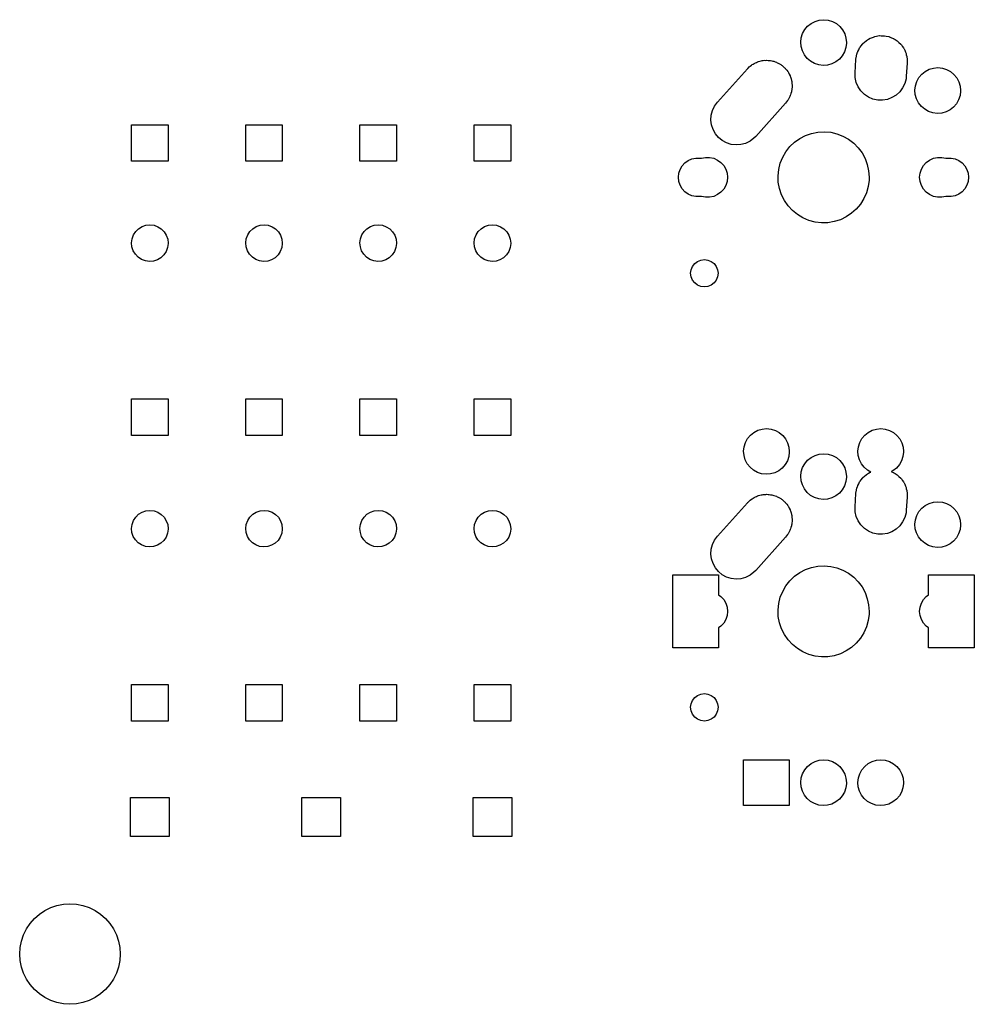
# Model space of a CAD drawing. Extents: x 124.3 to 210.2, y -114.7 to -26.3.
# Tile 1 of 7: x 124.3 to 166.1, y -114.7 to -71.6. Entities that reach past the tile are written whole.
import ezdxf

# ---------------------------------------------------------------- set-up
doc = ezdxf.new("R2010")
doc.units = 0
doc.layers.add('BLACK', color=7, linetype='CONTINUOUS')

msp = doc.modelspace()

# ---------------------------------------------------------------- linework, layer by layer
at = {"layer": 'BLACK', "linetype": 'CONTINUOUS'}
for p, q in [((158.675, -72.035), (158.8, -71.8855)), ((158.8, -71.8855), (158.952, -71.7632)), ((158.952, -71.7632), (159.125, -71.6728)), ((159.125, -71.6728), (159.313, -71.6177)), ((159.313, -71.6177), (159.507, -71.6)), ((159.507, -71.6), (159.701, -71.6204)), ((159.701, -71.6204), (159.888, -71.6781)), ((159.888, -71.6781), (160.059, -71.771)), ((160.059, -71.771), (160.21, -71.8954)), ((160.21, -71.8954), (160.333, -72.0466)), ((158.5, -72.586), (158.522, -72.3921)), ((158.522, -72.3921), (158.581, -72.2061)), ((158.581, -72.2061), (158.675, -72.035)), ((160.333, -72.0466), (160.425, -72.2189)), ((160.425, -72.2189), (160.481, -72.4058)), ((160.481, -72.4058), (160.5, -72.6)), ((161.546, -72.4088), (161.552, -72.4066)), ((161.552, -72.4066), (161.556, -72.4046)), ((161.556, -72.4046), (161.681, -72.3584)), ((161.681, -72.3584), (161.746, -72.3338)), ((161.746, -72.3338), (161.748, -72.3335)), ((161.748, -72.3335), (161.749, -72.3333)), ((161.749, -72.3333), (161.952, -72.2985)), ((161.952, -72.2985), (161.954, -72.2985)), ((161.954, -72.2985), (161.957, -72.298)), ((161.957, -72.298), (162.02, -72.2994)), ((162.02, -72.2994), (162.158, -72.3012)), ((162.158, -72.3012), (162.164, -72.3025)), ((162.164, -72.3025), (162.171, -72.3027)), ((162.171, -72.3027), (162.24, -72.3176)), ((162.24, -72.3176), (162.36, -72.3413)), ((162.36, -72.3413), (162.37, -72.3456)), ((162.37, -72.3456), (162.38, -72.3476)), ((162.38, -72.3476), (162.446, -72.3758)), ((162.446, -72.3758), (162.551, -72.4176)), ((158.516, -72.7805), (158.5, -72.586)), ((158.57, -72.9681), (158.516, -72.7805)), ((160.475, -72.8215), (160.414, -73.0067)), ((160.5, -72.6279), (160.475, -72.8215)), ((160.5, -72.6), (160.5, -72.6279)), ((161.039, -72.9164), (161.078, -72.8355)), ((161.078, -72.8355), (161.09, -72.8202)), ((161.09, -72.8202), (161.096, -72.8073)), ((161.096, -72.8073), (161.151, -72.7385)), ((161.151, -72.7385), (161.206, -72.6643)), ((161.206, -72.6643), (161.217, -72.6543)), ((161.217, -72.6543), (161.224, -72.6456)), ((161.224, -72.6456), (161.295, -72.5836)), ((161.295, -72.5836), (161.364, -72.5203)), ((161.364, -72.5203), (161.373, -72.5148)), ((161.373, -72.5148), (161.379, -72.5099)), ((161.379, -72.5099), (161.468, -72.4566)), ((161.468, -72.4566), (161.546, -72.4088)), ((162.551, -72.4176), (162.564, -72.4262)), ((162.564, -72.4262), (162.576, -72.4313)), ((162.576, -72.4313), (162.635, -72.4707)), ((162.635, -72.4707), (162.725, -72.5275)), ((162.725, -72.5275), (162.74, -72.5415)), ((162.74, -72.5415), (162.754, -72.5506)), ((162.754, -72.5506), (162.802, -72.5989)), ((162.802, -72.5989), (162.876, -72.6672)), ((162.876, -72.6672), (162.891, -72.6875)), ((162.891, -72.6875), (162.905, -72.7014)), ((162.905, -72.7014), (162.942, -72.7559)), ((162.942, -72.7559), (162.999, -72.8322)), ((162.999, -72.8322), (163.012, -72.8589)), ((158.659, -73.1417), (158.57, -72.9681)), ((158.781, -73.2947), (158.659, -73.1417)), ((160.317, -73.1764), (160.19, -73.3242)), ((160.414, -73.0067), (160.317, -73.1764)), ((160.917, -73.3435), (160.93, -73.2343)), ((160.93, -73.2343), (160.937, -73.208)), ((160.937, -73.208), (160.94, -73.1861)), ((160.94, -73.1861), (160.963, -73.1113)), ((160.963, -73.1113), (160.985, -73.0278)), ((160.985, -73.0278), (160.995, -73.007)), ((160.995, -73.007), (161.001, -72.9895)), ((161.001, -72.9895), (161.039, -72.9164)), ((163.012, -72.8589), (163.025, -72.878)), ((163.025, -72.878), (163.051, -72.9362)), ((163.051, -72.9362), (163.09, -73.0168)), ((163.09, -73.0168), (163.1, -73.0499)), ((163.1, -73.0499), (163.11, -73.0742)), ((163.11, -73.0742), (163.123, -73.1335)), ((163.123, -73.1335), (163.146, -73.215)), ((163.146, -73.215), (163.15, -73.2537)), ((163.15, -73.2537), (163.156, -73.2829)), ((156.195, -73.7155), (156.24, -73.6706)), ((156.24, -73.6706), (156.289, -73.6338)), ((156.289, -73.6338), (156.339, -73.5899)), ((156.339, -73.5899), (156.377, -73.5671)), ((156.377, -73.5671), (156.411, -73.5418)), ((156.411, -73.5418), (156.462, -73.5165)), ((156.462, -73.5165), (156.516, -73.4846)), ((156.516, -73.4846), (156.561, -73.4678)), ((156.561, -73.4678), (156.602, -73.4476)), ((156.602, -73.4476), (156.654, -73.4334)), ((156.654, -73.4334), (156.709, -73.4133)), ((156.709, -73.4133), (156.761, -73.4044)), ((156.761, -73.4044), (156.809, -73.3914)), ((156.809, -73.3914), (156.859, -73.3876)), ((156.859, -73.3876), (156.912, -73.3785)), ((156.912, -73.3785), (156.969, -73.3792)), ((156.969, -73.3792), (157.022, -73.3752)), ((157.022, -73.3752), (157.068, -73.3805)), ((157.068, -73.3805), (157.118, -73.3812)), ((157.118, -73.3812), (157.178, -73.3931)), ((157.178, -73.3931), (157.234, -73.3996)), ((157.234, -73.3996), (157.275, -73.4124)), ((157.275, -73.4124), (157.32, -73.4213)), ((157.32, -73.4213), (157.381, -73.4457)), ((157.381, -73.4457), (157.438, -73.4637)), ((157.438, -73.4637), (157.472, -73.4822)), ((157.472, -73.4822), (157.511, -73.4976)), ((157.511, -73.4976), (157.57, -73.535)), ((157.57, -73.535), (157.626, -73.5651)), ((157.626, -73.5651), (157.653, -73.5875)), ((157.653, -73.5875), (157.685, -73.6075)), ((157.685, -73.6075), (157.74, -73.6582)), ((157.74, -73.6582), (157.791, -73.7003)), ((157.791, -73.7003), (157.812, -73.7246)), ((158.929, -73.4211), (158.781, -73.2947)), ((159.1, -73.5164), (158.929, -73.4211)), ((159.285, -73.5767), (159.1, -73.5164)), ((159.479, -73.5998), (159.285, -73.5767)), ((159.674, -73.5848), (159.479, -73.5998)), ((159.862, -73.5323), (159.674, -73.5848)), ((160.036, -73.4443), (159.862, -73.5323)), ((160.19, -73.3242), (160.036, -73.4443)), ((160.878, -73.9235), (160.917, -73.3435)), ((163.162, -73.4965), (163.122, -74.0765)), ((163.156, -73.2829), (163.158, -73.3408)), ((163.158, -73.3408), (163.165, -73.42)), ((163.163, -73.4789), (163.162, -73.4905)), ((163.162, -73.4905), (163.162, -73.4965)), ((163.165, -73.42), (163.163, -73.4789)), ((164.313, -73.7177), (164.507, -73.7)), ((164.507, -73.7), (164.701, -73.7204)), ((154.853, -75.2087), (156.163, -73.7487)), ((156.163, -73.7487), (156.178, -73.7332)), ((156.178, -73.7332), (156.184, -73.7256)), ((156.184, -73.7256), (156.195, -73.7155)), ((157.812, -73.7246), (157.836, -73.7472)), ((157.836, -73.7472), (157.884, -73.8109)), ((157.884, -73.8109), (157.928, -73.8644)), ((157.928, -73.8644), (157.942, -73.8887)), ((157.942, -73.8887), (157.959, -73.9122)), ((157.959, -73.9122), (157.997, -73.9879)), ((157.997, -73.9879), (158.032, -74.0514)), ((158.032, -74.0514), (158.039, -74.0742)), ((158.039, -74.0742), (158.05, -74.0968)), ((158.05, -74.0968), (158.075, -74.1832)), ((160.883, -74.1371), (160.878, -73.9235)), ((163.122, -74.0765), (163.11, -74.1857)), ((163.675, -74.135), (163.8, -73.9855)), ((163.8, -73.9855), (163.952, -73.8632)), ((163.952, -73.8632), (164.125, -73.7728)), ((164.125, -73.7728), (164.313, -73.7177)), ((164.701, -73.7204), (164.888, -73.7781)), ((164.888, -73.7781), (165.059, -73.871)), ((165.059, -73.871), (165.21, -73.9954)), ((165.21, -73.9954), (165.333, -74.1466)), ((158.075, -74.1832), (158.098, -74.2546)), ((158.098, -74.2546), (158.1, -74.2746)), ((158.1, -74.2746), (158.106, -74.295)), ((158.106, -74.295), (158.115, -74.3903)), ((158.123, -74.5589), (158.114, -74.6219)), ((158.115, -74.3903), (158.124, -74.4666)), ((158.124, -74.4666), (158.123, -74.4829)), ((158.123, -74.4829), (158.125, -74.5)), ((158.125, -74.5), (158.123, -74.5589)), ((160.929, -74.3458), (160.883, -74.1371)), ((161.014, -74.542), (160.929, -74.3458)), ((161.134, -74.7186), (161.014, -74.542)), ((163.054, -74.3921), (162.961, -74.5845)), ((163.11, -74.1857), (163.054, -74.3921)), ((163.5, -74.686), (163.522, -74.4921)), ((163.522, -74.4921), (163.581, -74.3061)), ((163.581, -74.3061), (163.675, -74.135)), ((165.333, -74.1466), (165.425, -74.3189)), ((165.425, -74.3189), (165.481, -74.5058)), ((165.481, -74.5058), (165.5, -74.7)), ((158.028, -74.9576), (157.992, -75.0209)), ((158.04, -74.9201), (158.028, -74.9576)), ((158.056, -74.8866), (158.04, -74.9201)), ((158.072, -74.8271), (158.056, -74.8866)), ((158.094, -74.7626), (158.072, -74.8271)), ((158.1, -74.7194), (158.094, -74.7626)), ((158.111, -74.6799), (158.1, -74.7194)), ((158.114, -74.6219), (158.111, -74.6799)), ((161.286, -74.8693), (161.134, -74.7186)), ((161.463, -74.9887), (161.286, -74.8693)), ((161.66, -75.0723), (161.463, -74.9887)), ((162.675, -74.8996), (162.493, -75.0111)), ((162.833, -74.7557), (162.675, -74.8996)), ((162.961, -74.5845), (162.833, -74.7557)), ((163.516, -74.8805), (163.5, -74.686)), ((163.57, -75.0681), (163.516, -74.8805)), ((165.475, -74.9215), (165.414, -75.1067)), ((165.5, -74.7279), (165.475, -74.9215)), ((165.5, -74.7), (165.5, -74.7279)), ((154.634, -75.5734), (154.726, -75.3806)), ((154.726, -75.3806), (154.853, -75.2087)), ((157.837, -75.2513), (156.527, -76.7113)), ((157.878, -75.1966), (157.837, -75.2513)), ((157.927, -75.1372), (157.878, -75.1966)), ((157.944, -75.1063), (157.927, -75.1372)), ((157.964, -75.0794), (157.944, -75.1063)), ((157.992, -75.0209), (157.964, -75.0794)), ((161.869, -75.1173), (161.66, -75.0723)), ((162.082, -75.122), (161.869, -75.1173)), ((162.293, -75.0862), (162.082, -75.122)), ((162.493, -75.0111), (162.293, -75.0862)), ((163.659, -75.2417), (163.57, -75.0681)), ((163.781, -75.3947), (163.659, -75.2417)), ((163.929, -75.5211), (163.781, -75.3947)), ((165.19, -75.4242), (165.036, -75.5443)), ((165.317, -75.2764), (165.19, -75.4242)), ((165.414, -75.1067), (165.317, -75.2764)), ((154.565, -75.9934), (154.579, -75.7801)), ((154.579, -75.7801), (154.634, -75.5734)), ((164.1, -75.6164), (163.929, -75.5211)), ((164.285, -75.6767), (164.1, -75.6164)), ((164.479, -75.6998), (164.285, -75.6767)), ((164.674, -75.6848), (164.479, -75.6998)), ((164.862, -75.6323), (164.674, -75.6848)), ((165.036, -75.5443), (164.862, -75.6323)), ((129.2, -77.8), (129.2, -76.2)), ((129.2, -76.2), (130.8, -76.2)), ((130.8, -76.2), (130.8, -77.8)), ((134.2, -77.8), (134.2, -76.2)), ((134.2, -76.2), (135.8, -76.2)), ((135.8, -76.2), (135.8, -77.8)), ((139.2, -77.8), (139.2, -76.2)), ((139.2, -76.2), (140.8, -76.2)), ((140.8, -76.2), (140.8, -77.8)), ((144.2, -77.8), (144.2, -76.2)), ((144.2, -76.2), (145.8, -76.2)), ((145.8, -76.2), (145.8, -77.8)), ((154.592, -76.2054), (154.565, -75.9934)), ((154.658, -76.4086), (154.592, -76.2054)), ((154.762, -76.5956), (154.658, -76.4086)), ((154.899, -76.7596), (154.762, -76.5956)), ((156.527, -76.7113), (156.45, -76.7894)), ((158.458, -76.7999), (158.708, -76.6701)), ((158.708, -76.6701), (158.974, -76.5768)), ((158.974, -76.5768), (159.25, -76.5218)), ((159.25, -76.5218), (159.531, -76.5063)), ((159.531, -76.5063), (159.812, -76.5306)), ((159.812, -76.5306), (160.086, -76.5942)), ((160.086, -76.5942), (160.349, -76.6959)), ((160.349, -76.6959), (160.595, -76.8335)), ((155.064, -76.8949), (154.899, -76.7596)), ((155.252, -76.9963), (155.064, -76.8949)), ((155.456, -77.0604), (155.252, -76.9963)), ((155.668, -77.0848), (155.456, -77.0604)), ((155.881, -77.0686), (155.668, -77.0848)), ((156.088, -77.0124), (155.881, -77.0686)), ((156.279, -76.9182), (156.088, -77.0124)), ((156.45, -76.7894), (156.279, -76.9182)), ((158.025, -77.1581), (158.229, -76.9637)), ((158.229, -76.9637), (158.458, -76.7999)), ((160.595, -76.8335), (160.819, -77.0044)), ((160.819, -77.0044), (161.016, -77.2051)), ((157.709, -77.6228), (157.851, -77.3793)), ((157.851, -77.3793), (158.025, -77.1581)), ((161.016, -77.2051), (161.184, -77.4316)), ((161.184, -77.4316), (161.317, -77.6795)), ((130.8, -77.8), (129.2, -77.8)), ((135.8, -77.8), (134.2, -77.8)), ((140.8, -77.8), (139.2, -77.8)), ((145.8, -77.8), (144.2, -77.8)), ((153.223, -78.1543), (153.312, -78.0004)), ((153.312, -78.0004), (153.431, -77.8683)), ((153.431, -77.8683), (153.575, -77.7639)), ((153.575, -77.7639), (153.737, -77.6916)), ((153.737, -77.6916), (153.911, -77.6547)), ((153.911, -77.6547), (154.089, -77.6547)), ((154.089, -77.6547), (154.15, -77.6677)), ((154.15, -77.6677), (154.329, -77.6298)), ((154.329, -77.6298), (154.511, -77.6298)), ((154.511, -77.6298), (154.69, -77.6678)), ((154.69, -77.6678), (154.857, -77.7422)), ((154.857, -77.7422), (155.005, -77.8497)), ((155.005, -77.8497), (155.128, -77.9857)), ((155.128, -77.9857), (155.219, -78.1441)), ((157.536, -78.1572), (157.604, -77.8839)), ((157.604, -77.8839), (157.709, -77.6228)), ((161.317, -77.6795), (161.415, -77.9437)), ((161.415, -77.9437), (161.474, -78.2191)), ((163.781, -78.1441), (163.872, -77.9857)), ((163.872, -77.9857), (163.995, -77.8497)), ((163.995, -77.8497), (164.142, -77.7422)), ((164.142, -77.7422), (164.31, -77.6678)), ((164.31, -77.6678), (164.489, -77.6298)), ((164.489, -77.6298), (164.671, -77.6298)), ((164.671, -77.6298), (164.85, -77.6677)), ((164.85, -77.6677), (164.911, -77.6547)), ((164.911, -77.6547), (165.089, -77.6547)), ((165.089, -77.6547), (165.263, -77.6916)), ((165.263, -77.6916), (165.425, -77.7639)), ((165.425, -77.7639), (165.569, -77.8683)), ((165.569, -77.8683), (165.688, -78.0004)), ((165.688, -78.0004), (165.777, -78.1543)), ((153.15, -78.5), (153.169, -78.3233)), ((153.169, -78.3233), (153.223, -78.1543)), ((155.219, -78.1441), (155.276, -78.3181)), ((155.276, -78.3181), (155.295, -78.5)), ((157.507, -78.4374), (157.536, -78.1572)), ((157.518, -78.7188), (157.507, -78.4374)), ((161.474, -78.2191), (161.494, -78.5)), ((163.705, -78.5), (163.724, -78.3181)), ((163.724, -78.3181), (163.781, -78.1441)), ((165.777, -78.1543), (165.831, -78.3233)), ((165.831, -78.3233), (165.85, -78.5)), ((153.169, -78.6767), (153.15, -78.5)), ((153.223, -78.8457), (153.169, -78.6767)), ((153.312, -78.9996), (153.223, -78.8457)), ((155.219, -78.8559), (155.128, -79.0143)), ((155.276, -78.6819), (155.219, -78.8559)), ((155.295, -78.5), (155.276, -78.6819)), ((157.569, -78.9959), (157.518, -78.7188)), ((161.49, -78.6252), (161.452, -78.9043)), ((161.494, -78.5), (161.49, -78.6252)), ((163.724, -78.6819), (163.705, -78.5)), ((163.781, -78.8559), (163.724, -78.6819)), ((163.872, -79.0143), (163.781, -78.8559)), ((165.777, -78.8457), (165.688, -78.9996)), ((165.831, -78.6767), (165.777, -78.8457)), ((165.85, -78.5), (165.831, -78.6767)), ((153.431, -79.1317), (153.312, -78.9996)), ((153.575, -79.2361), (153.431, -79.1317)), ((153.737, -79.3084), (153.575, -79.2361)), ((154.857, -79.2578), (154.69, -79.3322)), ((155.005, -79.1503), (154.857, -79.2578)), ((155.128, -79.0143), (155.005, -79.1503)), ((157.658, -79.263), (157.569, -78.9959)), ((157.784, -79.515), (157.658, -79.263)), ((161.376, -79.1754), (161.262, -79.433)), ((161.452, -78.9043), (161.376, -79.1754)), ((163.995, -79.1503), (163.872, -79.0143)), ((164.142, -79.2578), (163.995, -79.1503)), ((164.31, -79.3322), (164.142, -79.2578)), ((165.425, -79.2361), (165.263, -79.3084)), ((165.569, -79.1317), (165.425, -79.2361)), ((165.688, -78.9996), (165.569, -79.1317)), ((153.911, -79.3453), (153.737, -79.3084)), ((154.089, -79.3453), (153.911, -79.3453)), ((154.15, -79.3323), (154.089, -79.3453)), ((154.329, -79.3702), (154.15, -79.3323)), ((154.511, -79.3702), (154.329, -79.3702)), ((154.69, -79.3322), (154.511, -79.3702)), ((157.944, -79.7467), (157.784, -79.515)), ((161.113, -79.672), (160.932, -79.8876)), ((161.262, -79.433), (161.113, -79.672)), ((164.489, -79.3702), (164.31, -79.3322)), ((164.671, -79.3702), (164.489, -79.3702)), ((164.85, -79.3323), (164.671, -79.3702)), ((164.911, -79.3453), (164.85, -79.3323)), ((165.089, -79.3453), (164.911, -79.3453)), ((165.263, -79.3084), (165.089, -79.3453)), ((158.135, -79.9535), (157.944, -79.7467)), ((158.353, -80.1313), (158.135, -79.9535)), ((158.595, -80.2766), (158.353, -80.1313)), ((160.722, -80.0755), (160.488, -80.232)), ((160.932, -79.8876), (160.722, -80.0755)), ((129.828, -80.5987), (130.006, -80.58)), ((130.006, -80.58), (130.183, -80.6011)), ((134.828, -80.5987), (135.006, -80.58)), ((135.006, -80.58), (135.183, -80.6011)), ((139.828, -80.5987), (140.006, -80.58)), ((140.006, -80.58), (140.183, -80.6011)), ((144.828, -80.5987), (145.006, -80.58)), ((145.006, -80.58), (145.183, -80.6011)), ((158.854, -80.3864), (158.595, -80.2766)), ((159.126, -80.4586), (158.854, -80.3864)), ((159.406, -80.4917), (159.126, -80.4586)), ((159.688, -80.4851), (159.406, -80.4917)), ((159.965, -80.4388), (159.688, -80.4851)), ((160.234, -80.3539), (159.965, -80.4388)), ((160.488, -80.232), (160.234, -80.3539)), ((129.222, -81.1919), (129.283, -81.0243)), ((129.283, -81.0243), (129.38, -80.8744)), ((129.38, -80.8744), (129.507, -80.7496)), ((129.507, -80.7496), (129.659, -80.6561)), ((129.659, -80.6561), (129.828, -80.5987)), ((130.183, -80.6011), (130.351, -80.661)), ((130.351, -80.661), (130.501, -80.7565)), ((130.501, -80.7565), (130.627, -80.8831)), ((130.627, -80.8831), (130.721, -81.0343)), ((134.222, -81.1919), (134.283, -81.0243)), ((134.283, -81.0243), (134.38, -80.8744)), ((134.38, -80.8744), (134.507, -80.7496)), ((134.507, -80.7496), (134.659, -80.6561)), ((134.659, -80.6561), (134.828, -80.5987)), ((135.183, -80.6011), (135.351, -80.661)), ((135.351, -80.661), (135.501, -80.7565)), ((135.501, -80.7565), (135.627, -80.8831)), ((135.627, -80.8831), (135.721, -81.0343)), ((139.222, -81.1919), (139.283, -81.0243)), ((139.283, -81.0243), (139.38, -80.8744)), ((139.38, -80.8744), (139.507, -80.7496)), ((139.507, -80.7496), (139.659, -80.6561)), ((139.659, -80.6561), (139.828, -80.5987)), ((140.183, -80.6011), (140.351, -80.661)), ((140.351, -80.661), (140.501, -80.7565)), ((140.501, -80.7565), (140.627, -80.8831)), ((140.627, -80.8831), (140.721, -81.0343)), ((144.222, -81.1919), (144.283, -81.0243)), ((144.283, -81.0243), (144.38, -80.8744)), ((144.38, -80.8744), (144.507, -80.7496)), ((144.507, -80.7496), (144.659, -80.6561)), ((144.659, -80.6561), (144.828, -80.5987)), ((145.183, -80.6011), (145.351, -80.661)), ((145.351, -80.661), (145.501, -80.7565)), ((145.501, -80.7565), (145.627, -80.8831)), ((145.627, -80.8831), (145.721, -81.0343)), ((129.2, -81.3688), (129.222, -81.1919)), ((129.217, -81.5463), (129.2, -81.3688)), ((130.721, -81.0343), (130.78, -81.2028)), ((130.8, -81.4023), (130.775, -81.579)), ((130.78, -81.2028), (130.8, -81.38)), ((130.8, -81.38), (130.8, -81.4023)), ((134.2, -81.3688), (134.222, -81.1919)), ((134.217, -81.5463), (134.2, -81.3688)), ((135.721, -81.0343), (135.78, -81.2028)), ((135.8, -81.4023), (135.775, -81.579)), ((135.78, -81.2028), (135.8, -81.38)), ((135.8, -81.38), (135.8, -81.4023)), ((139.2, -81.3688), (139.222, -81.1919)), ((139.217, -81.5463), (139.2, -81.3688)), ((140.721, -81.0343), (140.78, -81.2028)), ((140.8, -81.4023), (140.775, -81.579)), ((140.78, -81.2028), (140.8, -81.38)), ((140.8, -81.38), (140.8, -81.4023)), ((144.2, -81.3688), (144.222, -81.1919)), ((144.217, -81.5463), (144.2, -81.3688)), ((145.721, -81.0343), (145.78, -81.2028)), ((145.8, -81.4023), (145.775, -81.579)), ((145.78, -81.2028), (145.8, -81.38)), ((145.8, -81.38), (145.8, -81.4023)), ((129.274, -81.7156), (129.217, -81.5463)), ((129.366, -81.8681), (129.274, -81.7156)), ((129.49, -81.9964), (129.366, -81.8681)), ((130.712, -81.7457), (130.613, -81.8942)), ((130.775, -81.579), (130.712, -81.7457)), ((134.274, -81.7156), (134.217, -81.5463)), ((134.366, -81.8681), (134.274, -81.7156)), ((134.49, -81.9964), (134.366, -81.8681)), ((135.712, -81.7457), (135.613, -81.8942)), ((135.775, -81.579), (135.712, -81.7457)), ((139.274, -81.7156), (139.217, -81.5463)), ((139.366, -81.8681), (139.274, -81.7156)), ((139.49, -81.9964), (139.366, -81.8681)), ((140.712, -81.7457), (140.613, -81.8942)), ((140.775, -81.579), (140.712, -81.7457)), ((144.274, -81.7156), (144.217, -81.5463)), ((144.366, -81.8681), (144.274, -81.7156)), ((144.49, -81.9964), (144.366, -81.8681)), ((145.712, -81.7457), (145.613, -81.8942)), ((145.775, -81.579), (145.712, -81.7457)), ((129.639, -82.0941), (129.49, -81.9964)), ((129.806, -82.1562), (129.639, -82.0941)), ((129.983, -82.1798), (129.806, -82.1562)), ((130.161, -82.1637), (129.983, -82.1798)), ((130.33, -82.1085), (130.161, -82.1637)), ((130.484, -82.0172), (130.33, -82.1085)), ((130.613, -81.8942), (130.484, -82.0172)), ((134.639, -82.0941), (134.49, -81.9964)), ((134.806, -82.1562), (134.639, -82.0941)), ((134.983, -82.1798), (134.806, -82.1562)), ((135.161, -82.1637), (134.983, -82.1798)), ((135.33, -82.1085), (135.161, -82.1637)), ((135.484, -82.0172), (135.33, -82.1085)), ((135.613, -81.8942), (135.484, -82.0172)), ((139.639, -82.0941), (139.49, -81.9964)), ((139.806, -82.1562), (139.639, -82.0941)), ((139.983, -82.1798), (139.806, -82.1562)), ((140.161, -82.1637), (139.983, -82.1798)), ((140.33, -82.1085), (140.161, -82.1637)), ((140.484, -82.0172), (140.33, -82.1085)), ((140.613, -81.8942), (140.484, -82.0172)), ((144.639, -82.0941), (144.49, -81.9964)), ((144.806, -82.1562), (144.639, -82.0941)), ((144.983, -82.1798), (144.806, -82.1562)), ((145.161, -82.1637), (144.983, -82.1798)), ((145.33, -82.1085), (145.161, -82.1637)), ((145.484, -82.0172), (145.33, -82.1085)), ((145.613, -81.8942), (145.484, -82.0172)), ((153.76, -82.4), (153.856, -82.2757)), ((153.856, -82.2757), (153.98, -82.1804)), ((153.98, -82.1804), (154.125, -82.1204)), ((154.125, -82.1204), (154.28, -82.1)), ((154.28, -82.1), (154.435, -82.1204)), ((154.435, -82.1204), (154.58, -82.1804)), ((154.58, -82.1804), (154.704, -82.2757)), ((154.704, -82.2757), (154.8, -82.4)), ((153.68, -82.7), (153.7, -82.5447)), ((153.7, -82.8553), (153.68, -82.7)), ((153.7, -82.5447), (153.76, -82.4)), ((154.8, -82.4), (154.86, -82.5447)), ((154.86, -82.5447), (154.88, -82.7)), ((154.88, -82.7), (154.86, -82.8553)), ((153.76, -83), (153.7, -82.8553)), ((153.856, -83.1243), (153.76, -83)), ((153.98, -83.2196), (153.856, -83.1243)), ((154.704, -83.1243), (154.58, -83.2196)), ((154.8, -83), (154.704, -83.1243)), ((154.86, -82.8553), (154.8, -83)), ((154.125, -83.2796), (153.98, -83.2196)), ((154.28, -83.3), (154.125, -83.2796)), ((154.435, -83.2796), (154.28, -83.3)), ((154.58, -83.2196), (154.435, -83.2796)), ((129.2, -89.8), (129.2, -88.2)), ((129.2, -88.2), (130.8, -88.2)), ((130.8, -88.2), (130.8, -89.8)), ((134.2, -89.8), (134.2, -88.2)), ((134.2, -88.2), (135.8, -88.2)), ((135.8, -88.2), (135.8, -89.8)), ((139.2, -89.8), (139.2, -88.2)), ((139.2, -88.2), (140.8, -88.2)), ((140.8, -88.2), (140.8, -89.8)), ((144.2, -89.8), (144.2, -88.2)), ((144.2, -88.2), (145.8, -88.2)), ((145.8, -88.2), (145.8, -89.8)), ((156.452, -89.6632), (156.625, -89.5728)), ((156.625, -89.5728), (156.813, -89.5177)), ((156.813, -89.5177), (157.007, -89.5)), ((157.007, -89.5), (157.201, -89.5204)), ((157.201, -89.5204), (157.388, -89.5781)), ((157.388, -89.5781), (157.559, -89.671)), ((161.452, -89.6632), (161.625, -89.5728)), ((161.625, -89.5728), (161.813, -89.5177)), ((161.813, -89.5177), (162.007, -89.5)), ((162.007, -89.5), (162.201, -89.5204)), ((162.201, -89.5204), (162.388, -89.5781)), ((162.388, -89.5781), (162.559, -89.671)), ((130.8, -89.8), (129.2, -89.8)), ((135.8, -89.8), (134.2, -89.8)), ((140.8, -89.8), (139.2, -89.8)), ((145.8, -89.8), (144.2, -89.8)), ((156.081, -90.1061), (156.175, -89.935)), ((156.175, -89.935), (156.3, -89.7855)), ((156.3, -89.7855), (156.452, -89.6632)), ((157.559, -89.671), (157.71, -89.7954)), ((157.71, -89.7954), (157.833, -89.9466)), ((157.833, -89.9466), (157.925, -90.1189)), ((161.081, -90.1061), (161.175, -89.935)), ((161.175, -89.935), (161.3, -89.7855)), ((161.3, -89.7855), (161.452, -89.6632)), ((162.559, -89.671), (162.71, -89.7954)), ((162.71, -89.7954), (162.833, -89.9466)), ((162.833, -89.9466), (162.925, -90.1189)), ((156, -90.486), (156.022, -90.2921)), ((156.016, -90.6805), (156, -90.486)), ((156.022, -90.2921), (156.081, -90.1061)), ((157.925, -90.1189), (157.981, -90.3058)), ((157.981, -90.3058), (158, -90.5)), ((158, -90.5), (158, -90.5279)), ((161, -90.486), (161.022, -90.2921)), ((161.016, -90.6805), (161, -90.486)), ((161.022, -90.2921), (161.081, -90.1061)), ((162.925, -90.1189), (162.981, -90.3058)), ((162.981, -90.3058), (163, -90.5)), ((163, -90.5), (163, -90.5279)), ((156.07, -90.8681), (156.016, -90.6805)), ((156.159, -91.0417), (156.07, -90.8681)), ((157.914, -90.9067), (157.817, -91.0764)), ((157.975, -90.7215), (157.914, -90.9067)), ((158, -90.5279), (157.975, -90.7215)), ((158.675, -91.035), (158.8, -90.8855)), ((158.8, -90.8855), (158.952, -90.7632)), ((158.952, -90.7632), (159.125, -90.6728)), ((159.125, -90.6728), (159.313, -90.6177)), ((159.313, -90.6177), (159.507, -90.6)), ((159.507, -90.6), (159.701, -90.6204)), ((159.701, -90.6204), (159.888, -90.6781)), ((159.888, -90.6781), (160.059, -90.771)), ((160.059, -90.771), (160.21, -90.8954)), ((160.21, -90.8954), (160.333, -91.0466)), ((161.07, -90.8681), (161.016, -90.6805)), ((161.159, -91.0417), (161.07, -90.8681)), ((162.914, -90.9067), (162.817, -91.0764)), ((162.975, -90.7215), (162.914, -90.9067)), ((163, -90.5279), (162.975, -90.7215)), ((156.281, -91.1947), (156.159, -91.0417)), ((156.429, -91.3211), (156.281, -91.1947)), ((156.6, -91.4164), (156.429, -91.3211)), ((157.536, -91.3443), (157.362, -91.4323)), ((157.69, -91.2242), (157.536, -91.3443)), ((157.817, -91.0764), (157.69, -91.2242)), ((158.522, -91.3921), (158.581, -91.2061)), ((158.581, -91.2061), (158.675, -91.035)), ((160.333, -91.0466), (160.425, -91.2189)), ((160.425, -91.2189), (160.481, -91.4058)), ((161.281, -91.1947), (161.159, -91.0417)), ((161.429, -91.3211), (161.281, -91.1947)), ((161.569, -91.3995), (161.429, -91.3211)), ((162.536, -91.3443), (162.461, -91.382)), ((162.69, -91.2242), (162.536, -91.3443)), ((162.817, -91.0764), (162.69, -91.2242)), ((156.785, -91.4767), (156.6, -91.4164)), ((156.979, -91.4998), (156.785, -91.4767)), ((157.174, -91.4848), (156.979, -91.4998)), ((157.362, -91.4323), (157.174, -91.4848)), ((158.5, -91.586), (158.522, -91.3921)), ((158.516, -91.7805), (158.5, -91.586)), ((158.57, -91.9681), (158.516, -91.7805)), ((160.5, -91.6279), (160.475, -91.8215)), ((160.481, -91.4058), (160.5, -91.6)), ((160.5, -91.6), (160.5, -91.6279)), ((161.096, -91.8073), (161.151, -91.7385)), ((161.151, -91.7385), (161.206, -91.6643)), ((161.206, -91.6643), (161.217, -91.6543)), ((161.217, -91.6543), (161.224, -91.6456)), ((161.224, -91.6456), (161.295, -91.5836)), ((161.295, -91.5836), (161.364, -91.5203)), ((161.364, -91.5203), (161.373, -91.5148)), ((161.373, -91.5148), (161.379, -91.5099)), ((161.379, -91.5099), (161.468, -91.4566)), ((161.468, -91.4566), (161.546, -91.4088)), ((161.546, -91.4088), (161.552, -91.4066)), ((161.552, -91.4066), (161.556, -91.4046)), ((161.556, -91.4046), (161.569, -91.3995)), ((162.461, -91.382), (162.551, -91.4176)), ((162.551, -91.4176), (162.564, -91.4262)), ((162.564, -91.4262), (162.576, -91.4313)), ((162.576, -91.4313), (162.635, -91.4707)), ((162.635, -91.4707), (162.725, -91.5275)), ((162.725, -91.5275), (162.74, -91.5415)), ((162.74, -91.5415), (162.754, -91.5506)), ((162.754, -91.5506), (162.802, -91.5989)), ((162.802, -91.5989), (162.876, -91.6672)), ((162.876, -91.6672), (162.891, -91.6875)), ((162.891, -91.6875), (162.905, -91.7014)), ((162.905, -91.7014), (162.942, -91.7559)), ((162.942, -91.7559), (162.999, -91.8322)), ((158.659, -92.1417), (158.57, -91.9681)), ((158.781, -92.2947), (158.659, -92.1417)), ((160.317, -92.1764), (160.19, -92.3242)), ((160.414, -92.0067), (160.317, -92.1764)), ((160.475, -91.8215), (160.414, -92.0067)), ((160.93, -92.2343), (160.937, -92.208)), ((160.937, -92.208), (160.94, -92.1861)), ((160.94, -92.1861), (160.963, -92.1113)), ((160.963, -92.1113), (160.985, -92.0278)), ((160.985, -92.0278), (160.995, -92.007)), ((160.995, -92.007), (161.001, -91.9895)), ((161.001, -91.9895), (161.039, -91.9164)), ((161.039, -91.9164), (161.078, -91.8355)), ((161.078, -91.8355), (161.09, -91.8202)), ((161.09, -91.8202), (161.096, -91.8073)), ((162.999, -91.8322), (163.012, -91.8589)), ((163.012, -91.8589), (163.025, -91.878)), ((163.025, -91.878), (163.051, -91.9362)), ((163.051, -91.9362), (163.09, -92.0168)), ((163.09, -92.0168), (163.1, -92.0499)), ((163.1, -92.0499), (163.11, -92.0742)), ((163.11, -92.0742), (163.123, -92.1335)), ((163.123, -92.1335), (163.146, -92.215)), ((163.146, -92.215), (163.15, -92.2537)), ((156.24, -92.6706), (156.289, -92.6338)), ((156.289, -92.6338), (156.339, -92.5899)), ((156.339, -92.5899), (156.377, -92.5671)), ((156.377, -92.5671), (156.411, -92.5418)), ((156.411, -92.5418), (156.462, -92.5165)), ((156.462, -92.5165), (156.516, -92.4846)), ((156.516, -92.4846), (156.561, -92.4678)), ((156.561, -92.4678), (156.602, -92.4476)), ((156.602, -92.4476), (156.654, -92.4334)), ((156.654, -92.4334), (156.709, -92.4133)), ((156.709, -92.4133), (156.761, -92.4044)), ((156.761, -92.4044), (156.809, -92.3914)), ((156.809, -92.3914), (156.859, -92.3876)), ((156.859, -92.3876), (156.912, -92.3785)), ((156.912, -92.3785), (156.969, -92.3792)), ((156.969, -92.3792), (157.022, -92.3752)), ((157.022, -92.3752), (157.068, -92.3805)), ((157.068, -92.3805), (157.118, -92.3812)), ((157.118, -92.3812), (157.178, -92.3931)), ((157.178, -92.3931), (157.234, -92.3996)), ((157.234, -92.3996), (157.275, -92.4124)), ((157.275, -92.4124), (157.32, -92.4213)), ((157.32, -92.4213), (157.381, -92.4457)), ((157.381, -92.4457), (157.438, -92.4637)), ((157.438, -92.4637), (157.472, -92.4822)), ((157.472, -92.4822), (157.511, -92.4976)), ((157.511, -92.4976), (157.57, -92.535)), ((157.57, -92.535), (157.626, -92.5651)), ((157.626, -92.5651), (157.653, -92.5875)), ((157.653, -92.5875), (157.685, -92.6075)), ((157.685, -92.6075), (157.74, -92.6582)), ((157.74, -92.6582), (157.791, -92.7003)), ((158.929, -92.4211), (158.781, -92.2947)), ((159.1, -92.5164), (158.929, -92.4211)), ((159.285, -92.5767), (159.1, -92.5164)), ((159.479, -92.5998), (159.285, -92.5767)), ((159.674, -92.5848), (159.479, -92.5998)), ((159.862, -92.5323), (159.674, -92.5848)), ((160.036, -92.4443), (159.862, -92.5323)), ((160.19, -92.3242), (160.036, -92.4443)), ((160.878, -92.9235), (160.917, -92.3435)), ((160.917, -92.3435), (160.93, -92.2343)), ((163.162, -92.4965), (163.122, -93.0765)), ((163.15, -92.2537), (163.156, -92.2829)), ((163.156, -92.2829), (163.158, -92.3408)), ((163.158, -92.3408), (163.165, -92.42)), ((163.163, -92.4789), (163.162, -92.4905)), ((163.162, -92.4905), (163.162, -92.4965)), ((163.165, -92.42), (163.163, -92.4789)), ((129.828, -93.0987), (130.006, -93.08)), ((130.006, -93.08), (130.183, -93.1011)), ((134.828, -93.0987), (135.006, -93.08)), ((135.006, -93.08), (135.183, -93.1011)), ((139.828, -93.0987), (140.006, -93.08)), ((140.006, -93.08), (140.183, -93.1011)), ((144.828, -93.0987), (145.006, -93.08)), ((145.006, -93.08), (145.183, -93.1011)), ((154.853, -94.2087), (156.163, -92.7487)), ((156.163, -92.7487), (156.178, -92.7332)), ((156.178, -92.7332), (156.184, -92.7256)), ((156.184, -92.7256), (156.195, -92.7155)), ((156.195, -92.7155), (156.24, -92.6706)), ((157.791, -92.7003), (157.812, -92.7246)), ((157.812, -92.7246), (157.836, -92.7472)), ((157.836, -92.7472), (157.884, -92.8109)), ((157.884, -92.8109), (157.928, -92.8644)), ((157.928, -92.8644), (157.942, -92.8887)), ((157.942, -92.8887), (157.959, -92.9122)), ((157.959, -92.9122), (157.997, -92.9879)), ((157.997, -92.9879), (158.032, -93.0514)), ((158.032, -93.0514), (158.039, -93.0742)), ((158.039, -93.0742), (158.05, -93.0968)), ((160.883, -93.1371), (160.878, -92.9235)), ((163.122, -93.0765), (163.11, -93.1857)), ((163.675, -93.135), (163.8, -92.9855)), ((163.8, -92.9855), (163.952, -92.8632)), ((163.952, -92.8632), (164.125, -92.7728)), ((164.125, -92.7728), (164.313, -92.7177)), ((164.313, -92.7177), (164.507, -92.7)), ((164.507, -92.7), (164.701, -92.7204)), ((164.701, -92.7204), (164.888, -92.7781)), ((164.888, -92.7781), (165.059, -92.871)), ((165.059, -92.871), (165.21, -92.9954)), ((165.21, -92.9954), (165.333, -93.1466)), ((129.222, -93.6919), (129.283, -93.5243)), ((129.283, -93.5243), (129.38, -93.3744)), ((129.38, -93.3744), (129.507, -93.2496)), ((129.507, -93.2496), (129.659, -93.1561)), ((129.659, -93.1561), (129.828, -93.0987)), ((130.183, -93.1011), (130.351, -93.161)), ((130.351, -93.161), (130.501, -93.2565)), ((130.501, -93.2565), (130.627, -93.3831)), ((130.627, -93.3831), (130.721, -93.5343)), ((134.222, -93.6919), (134.283, -93.5243)), ((134.283, -93.5243), (134.38, -93.3744)), ((134.38, -93.3744), (134.507, -93.2496)), ((134.507, -93.2496), (134.659, -93.1561)), ((134.659, -93.1561), (134.828, -93.0987)), ((135.183, -93.1011), (135.351, -93.161)), ((135.351, -93.161), (135.501, -93.2565)), ((135.501, -93.2565), (135.627, -93.3831)), ((135.627, -93.3831), (135.721, -93.5343)), ((139.222, -93.6919), (139.283, -93.5243)), ((139.283, -93.5243), (139.38, -93.3744)), ((139.38, -93.3744), (139.507, -93.2496)), ((139.507, -93.2496), (139.659, -93.1561)), ((139.659, -93.1561), (139.828, -93.0987)), ((140.183, -93.1011), (140.351, -93.161)), ((140.351, -93.161), (140.501, -93.2565)), ((140.501, -93.2565), (140.627, -93.3831)), ((140.627, -93.3831), (140.721, -93.5343)), ((144.222, -93.6919), (144.283, -93.5243)), ((144.283, -93.5243), (144.38, -93.3744)), ((144.38, -93.3744), (144.507, -93.2496)), ((144.507, -93.2496), (144.659, -93.1561)), ((144.659, -93.1561), (144.828, -93.0987)), ((145.183, -93.1011), (145.351, -93.161)), ((145.351, -93.161), (145.501, -93.2565)), ((145.501, -93.2565), (145.627, -93.3831)), ((145.627, -93.3831), (145.721, -93.5343)), ((158.05, -93.0968), (158.075, -93.1832)), ((158.075, -93.1832), (158.098, -93.2546)), ((158.098, -93.2546), (158.1, -93.2746)), ((158.1, -93.2746), (158.106, -93.295)), ((158.106, -93.295), (158.115, -93.3903)), ((158.115, -93.3903), (158.124, -93.4666)), ((158.124, -93.4666), (158.123, -93.4829)), ((158.123, -93.4829), (158.125, -93.5)), ((158.125, -93.5), (158.123, -93.5589)), ((160.929, -93.3458), (160.883, -93.1371)), ((161.014, -93.542), (160.929, -93.3458)), ((163.054, -93.3921), (162.961, -93.5845)), ((163.11, -93.1857), (163.054, -93.3921)), ((163.5, -93.686), (163.522, -93.4921)), ((163.522, -93.4921), (163.581, -93.3061)), ((163.581, -93.3061), (163.675, -93.135)), ((165.333, -93.1466), (165.425, -93.3189)), ((165.425, -93.3189), (165.481, -93.5058)), ((165.481, -93.5058), (165.5, -93.7)), ((129.2, -93.8688), (129.222, -93.6919)), ((129.217, -94.0463), (129.2, -93.8688)), ((130.721, -93.5343), (130.78, -93.7028)), ((130.8, -93.9023), (130.775, -94.079)), ((130.78, -93.7028), (130.8, -93.88)), ((130.8, -93.88), (130.8, -93.9023)), ((134.2, -93.8688), (134.222, -93.6919)), ((134.217, -94.0463), (134.2, -93.8688)), ((135.721, -93.5343), (135.78, -93.7028)), ((135.8, -93.9023), (135.775, -94.079)), ((135.78, -93.7028), (135.8, -93.88)), ((135.8, -93.88), (135.8, -93.9023)), ((139.2, -93.8688), (139.222, -93.6919)), ((139.217, -94.0463), (139.2, -93.8688)), ((140.721, -93.5343), (140.78, -93.7028)), ((140.8, -93.9023), (140.775, -94.079)), ((140.78, -93.7028), (140.8, -93.88)), ((140.8, -93.88), (140.8, -93.9023)), ((144.2, -93.8688), (144.222, -93.6919)), ((144.217, -94.0463), (144.2, -93.8688)), ((145.721, -93.5343), (145.78, -93.7028)), ((145.8, -93.9023), (145.775, -94.079)), ((145.78, -93.7028), (145.8, -93.88)), ((145.8, -93.88), (145.8, -93.9023)), ((158.028, -93.9576), (157.992, -94.0209)), ((158.04, -93.9201), (158.028, -93.9576)), ((158.056, -93.8866), (158.04, -93.9201)), ((158.072, -93.8271), (158.056, -93.8866)), ((158.094, -93.7626), (158.072, -93.8271)), ((158.1, -93.7194), (158.094, -93.7626)), ((158.111, -93.6799), (158.1, -93.7194)), ((158.114, -93.6219), (158.111, -93.6799)), ((158.123, -93.5589), (158.114, -93.6219)), ((161.134, -93.7186), (161.014, -93.542)), ((161.286, -93.8693), (161.134, -93.7186)), ((161.463, -93.9887), (161.286, -93.8693)), ((162.675, -93.8996), (162.493, -94.0111)), ((162.833, -93.7557), (162.675, -93.8996)), ((162.961, -93.5845), (162.833, -93.7557)), ((163.516, -93.8805), (163.5, -93.686)), ((163.57, -94.0681), (163.516, -93.8805)), ((165.475, -93.9215), (165.414, -94.1067)), ((165.5, -93.7279), (165.475, -93.9215)), ((165.5, -93.7), (165.5, -93.7279)), ((129.274, -94.2156), (129.217, -94.0463)), ((129.366, -94.3681), (129.274, -94.2156)), ((129.49, -94.4964), (129.366, -94.3681)), ((130.712, -94.2457), (130.613, -94.3942)), ((130.775, -94.079), (130.712, -94.2457)), ((134.274, -94.2156), (134.217, -94.0463)), ((134.366, -94.3681), (134.274, -94.2156)), ((134.49, -94.4964), (134.366, -94.3681)), ((135.712, -94.2457), (135.613, -94.3942)), ((135.775, -94.079), (135.712, -94.2457)), ((139.274, -94.2156), (139.217, -94.0463)), ((139.366, -94.3681), (139.274, -94.2156)), ((139.49, -94.4964), (139.366, -94.3681)), ((140.712, -94.2457), (140.613, -94.3942)), ((140.775, -94.079), (140.712, -94.2457)), ((144.274, -94.2156), (144.217, -94.0463)), ((144.366, -94.3681), (144.274, -94.2156)), ((144.49, -94.4964), (144.366, -94.3681)), ((145.712, -94.2457), (145.613, -94.3942)), ((145.775, -94.079), (145.712, -94.2457)), ((154.634, -94.5734), (154.726, -94.3806)), ((154.726, -94.3806), (154.853, -94.2087)), ((157.837, -94.2513), (156.527, -95.7113)), ((157.878, -94.1966), (157.837, -94.2513)), ((157.927, -94.1372), (157.878, -94.1966)), ((157.944, -94.1063), (157.927, -94.1372)), ((157.964, -94.0794), (157.944, -94.1063)), ((157.992, -94.0209), (157.964, -94.0794)), ((161.66, -94.0723), (161.463, -93.9887)), ((161.869, -94.1173), (161.66, -94.0723)), ((162.082, -94.122), (161.869, -94.1173)), ((162.293, -94.0862), (162.082, -94.122)), ((162.493, -94.0111), (162.293, -94.0862)), ((163.659, -94.2417), (163.57, -94.0681)), ((163.781, -94.3947), (163.659, -94.2417)), ((165.317, -94.2764), (165.19, -94.4242)), ((165.414, -94.1067), (165.317, -94.2764)), ((129.639, -94.5941), (129.49, -94.4964)), ((129.806, -94.6562), (129.639, -94.5941)), ((129.983, -94.6798), (129.806, -94.6562)), ((130.161, -94.6637), (129.983, -94.6798)), ((130.33, -94.6085), (130.161, -94.6637)), ((130.484, -94.5172), (130.33, -94.6085)), ((130.613, -94.3942), (130.484, -94.5172)), ((134.639, -94.5941), (134.49, -94.4964)), ((134.806, -94.6562), (134.639, -94.5941)), ((134.983, -94.6798), (134.806, -94.6562)), ((135.161, -94.6637), (134.983, -94.6798)), ((135.33, -94.6085), (135.161, -94.6637)), ((135.484, -94.5172), (135.33, -94.6085)), ((135.613, -94.3942), (135.484, -94.5172)), ((139.639, -94.5941), (139.49, -94.4964)), ((139.806, -94.6562), (139.639, -94.5941)), ((139.983, -94.6798), (139.806, -94.6562)), ((140.161, -94.6637), (139.983, -94.6798)), ((140.33, -94.6085), (140.161, -94.6637)), ((140.484, -94.5172), (140.33, -94.6085)), ((140.613, -94.3942), (140.484, -94.5172)), ((144.639, -94.5941), (144.49, -94.4964)), ((144.806, -94.6562), (144.639, -94.5941)), ((144.983, -94.6798), (144.806, -94.6562)), ((145.161, -94.6637), (144.983, -94.6798)), ((145.33, -94.6085), (145.161, -94.6637)), ((145.484, -94.5172), (145.33, -94.6085)), ((145.613, -94.3942), (145.484, -94.5172)), ((154.565, -94.9934), (154.579, -94.7801)), ((154.579, -94.7801), (154.634, -94.5734)), ((163.929, -94.5211), (163.781, -94.3947)), ((164.1, -94.6164), (163.929, -94.5211)), ((164.285, -94.6767), (164.1, -94.6164)), ((164.479, -94.6998), (164.285, -94.6767)), ((164.674, -94.6848), (164.479, -94.6998)), ((164.862, -94.6323), (164.674, -94.6848)), ((165.036, -94.5443), (164.862, -94.6323)), ((165.19, -94.4242), (165.036, -94.5443)), ((154.592, -95.2054), (154.565, -94.9934)), ((154.658, -95.4086), (154.592, -95.2054)), ((154.762, -95.5956), (154.658, -95.4086)), ((154.899, -95.7596), (154.762, -95.5956)), ((158.458, -95.7999), (158.708, -95.6701)), ((158.708, -95.6701), (158.974, -95.5768)), ((158.974, -95.5768), (159.25, -95.5218)), ((159.25, -95.5218), (159.531, -95.5063)), ((159.531, -95.5063), (159.812, -95.5306)), ((159.812, -95.5306), (160.086, -95.5942)), ((160.086, -95.5942), (160.349, -95.6959)), ((152.9, -99.1), (152.9, -95.9)), ((152.9, -95.9), (154.9, -95.9)), ((155.064, -95.8949), (154.899, -95.7596)), ((154.9, -95.9), (154.9, -96.7731)), ((155.252, -95.9963), (155.064, -95.8949)), ((155.456, -96.0604), (155.252, -95.9963)), ((155.668, -96.0848), (155.456, -96.0604)), ((155.881, -96.0686), (155.668, -96.0848)), ((156.088, -96.0124), (155.881, -96.0686)), ((156.279, -95.9182), (156.088, -96.0124)), ((156.45, -95.7894), (156.279, -95.9182)), ((156.527, -95.7113), (156.45, -95.7894)), ((158.025, -96.1581), (158.229, -95.9637)), ((158.229, -95.9637), (158.458, -95.7999)), ((160.349, -95.6959), (160.595, -95.8335)), ((160.595, -95.8335), (160.819, -96.0044)), ((160.819, -96.0044), (161.016, -96.2051)), ((164.1, -96.7731), (164.1, -95.9)), ((164.1, -95.9), (166.1, -95.9)), ((166.1, -95.9), (166.1, -99.1)), ((157.709, -96.6228), (157.851, -96.3793)), ((157.851, -96.3793), (158.025, -96.1581)), ((161.016, -96.2051), (161.184, -96.4316)), ((161.184, -96.4316), (161.317, -96.6795)), ((154.9, -96.7731), (155.005, -96.8497)), ((155.005, -96.8497), (155.128, -96.9857)), ((157.536, -97.1572), (157.604, -96.8839)), ((157.604, -96.8839), (157.709, -96.6228)), ((161.317, -96.6795), (161.415, -96.9437)), ((161.415, -96.9437), (161.474, -97.2191)), ((163.872, -96.9857), (163.995, -96.8497)), ((163.995, -96.8497), (164.1, -96.7731)), ((155.128, -96.9857), (155.219, -97.1441)), ((155.219, -97.1441), (155.276, -97.3181)), ((155.276, -97.3181), (155.295, -97.5)), ((157.507, -97.4374), (157.536, -97.1572)), ((161.474, -97.2191), (161.494, -97.5)), ((163.705, -97.5), (163.724, -97.3181)), ((163.724, -97.3181), (163.781, -97.1441)), ((163.781, -97.1441), (163.872, -96.9857)), ((155.276, -97.6819), (155.219, -97.8559)), ((155.295, -97.5), (155.276, -97.6819)), ((157.518, -97.7188), (157.507, -97.4374)), ((157.569, -97.9959), (157.518, -97.7188)), ((161.49, -97.6252), (161.452, -97.9043)), ((161.494, -97.5), (161.49, -97.6252)), ((163.724, -97.6819), (163.705, -97.5)), ((163.781, -97.8559), (163.724, -97.6819)), ((155.005, -98.1503), (154.9, -98.2269)), ((154.9, -98.2269), (154.9, -99.1)), ((155.128, -98.0143), (155.005, -98.1503)), ((155.219, -97.8559), (155.128, -98.0143)), ((157.658, -98.263), (157.569, -97.9959)), ((157.784, -98.515), (157.658, -98.263)), ((161.376, -98.1754), (161.262, -98.433)), ((161.452, -97.9043), (161.376, -98.1754)), ((163.872, -98.0143), (163.781, -97.8559)), ((163.995, -98.1503), (163.872, -98.0143)), ((164.1, -98.2269), (163.995, -98.1503)), ((164.1, -99.1), (164.1, -98.2269)), ((157.944, -98.7467), (157.784, -98.515)), ((161.113, -98.672), (160.932, -98.8876)), ((161.262, -98.433), (161.113, -98.672)), ((154.9, -99.1), (152.9, -99.1)), ((158.135, -98.9535), (157.944, -98.7467)), ((158.353, -99.1313), (158.135, -98.9535)), ((160.722, -99.0755), (160.488, -99.232)), ((160.932, -98.8876), (160.722, -99.0755)), ((166.1, -99.1), (164.1, -99.1)), ((158.595, -99.2766), (158.353, -99.1313)), ((158.854, -99.3864), (158.595, -99.2766)), ((159.126, -99.4586), (158.854, -99.3864)), ((159.406, -99.4917), (159.126, -99.4586)), ((159.688, -99.4851), (159.406, -99.4917)), ((159.965, -99.4388), (159.688, -99.4851)), ((160.234, -99.3539), (159.965, -99.4388)), ((160.488, -99.232), (160.234, -99.3539)), ((129.2, -102.3), (129.2, -100.7)), ((129.2, -100.7), (130.8, -100.7)), ((130.8, -100.7), (130.8, -102.3)), ((134.2, -102.3), (134.2, -100.7)), ((134.2, -100.7), (135.8, -100.7)), ((135.8, -100.7), (135.8, -102.3)), ((139.2, -102.3), (139.2, -100.7)), ((139.2, -100.7), (140.8, -100.7)), ((140.8, -100.7), (140.8, -102.3)), ((144.2, -102.3), (144.2, -100.7)), ((144.2, -100.7), (145.8, -100.7)), ((145.8, -100.7), (145.8, -102.3)), ((153.76, -101.4), (153.856, -101.276)), ((153.856, -101.276), (153.98, -101.18)), ((153.98, -101.18), (154.125, -101.12)), ((154.125, -101.12), (154.28, -101.1)), ((154.28, -101.1), (154.435, -101.12)), ((154.435, -101.12), (154.58, -101.18)), ((154.58, -101.18), (154.704, -101.276)), ((154.704, -101.276), (154.8, -101.4)), ((153.68, -101.7), (153.7, -101.545)), ((153.7, -101.855), (153.68, -101.7)), ((153.7, -101.545), (153.76, -101.4)), ((154.8, -101.4), (154.86, -101.545)), ((154.86, -101.545), (154.88, -101.7)), ((154.88, -101.7), (154.86, -101.855)), ((153.76, -102), (153.7, -101.855)), ((153.856, -102.124), (153.76, -102)), ((153.98, -102.22), (153.856, -102.124)), ((154.704, -102.124), (154.58, -102.22)), ((154.8, -102), (154.704, -102.124)), ((154.86, -101.855), (154.8, -102)), ((130.8, -102.3), (129.2, -102.3)), ((135.8, -102.3), (134.2, -102.3)), ((140.8, -102.3), (139.2, -102.3)), ((145.8, -102.3), (144.2, -102.3)), ((154.125, -102.28), (153.98, -102.22)), ((154.28, -102.3), (154.125, -102.28)), ((154.435, -102.28), (154.28, -102.3)), ((154.58, -102.22), (154.435, -102.28)), ((156, -106), (156, -104)), ((156, -104), (158, -104)), ((158, -104), (158, -106)), ((158.675, -104.435), (158.8, -104.286)), ((158.8, -104.286), (158.952, -104.163)), ((158.952, -104.163), (159.125, -104.073)), ((159.125, -104.073), (159.313, -104.018)), ((159.313, -104.018), (159.507, -104)), ((159.507, -104), (159.701, -104.02)), ((159.701, -104.02), (159.888, -104.078)), ((159.888, -104.078), (160.059, -104.171)), ((160.059, -104.171), (160.21, -104.295)), ((160.21, -104.295), (160.333, -104.447)), ((161.175, -104.435), (161.3, -104.286)), ((161.3, -104.286), (161.452, -104.163)), ((161.452, -104.163), (161.625, -104.073)), ((161.625, -104.073), (161.813, -104.018)), ((161.813, -104.018), (162.007, -104)), ((162.007, -104), (162.201, -104.02)), ((162.201, -104.02), (162.388, -104.078)), ((162.388, -104.078), (162.559, -104.171)), ((162.559, -104.171), (162.71, -104.295)), ((162.71, -104.295), (162.833, -104.447)), ((158.522, -104.792), (158.581, -104.606)), ((158.581, -104.606), (158.675, -104.435)), ((160.333, -104.447), (160.425, -104.619)), ((160.425, -104.619), (160.481, -104.806)), ((161.022, -104.792), (161.081, -104.606)), ((161.081, -104.606), (161.175, -104.435)), ((162.833, -104.447), (162.925, -104.619)), ((162.925, -104.619), (162.981, -104.806)), ((158.5, -104.986), (158.522, -104.792)), ((158.516, -105.181), (158.5, -104.986)), ((160.5, -105.028), (160.475, -105.222)), ((160.481, -104.806), (160.5, -105)), ((160.5, -105), (160.5, -105.028)), ((161, -104.986), (161.022, -104.792)), ((161.016, -105.181), (161, -104.986)), ((163, -105.028), (162.975, -105.222)), ((162.981, -104.806), (163, -105)), ((163, -105), (163, -105.028)), ((158.57, -105.368), (158.516, -105.181)), ((158.659, -105.542), (158.57, -105.368)), ((158.781, -105.695), (158.659, -105.542)), ((160.317, -105.576), (160.19, -105.724)), ((160.414, -105.407), (160.317, -105.576)), ((160.475, -105.222), (160.414, -105.407)), ((161.07, -105.368), (161.016, -105.181)), ((161.159, -105.542), (161.07, -105.368)), ((161.281, -105.695), (161.159, -105.542)), ((162.817, -105.576), (162.69, -105.724)), ((162.914, -105.407), (162.817, -105.576)), ((162.975, -105.222), (162.914, -105.407)), ((129.15, -107.35), (129.15, -105.65)), ((129.15, -105.65), (130.85, -105.65)), ((130.85, -105.65), (130.85, -107.35)), ((136.65, -107.35), (136.65, -105.65)), ((136.65, -105.65), (138.35, -105.65)), ((138.35, -105.65), (138.35, -107.35)), ((144.15, -107.35), (144.15, -105.65)), ((144.15, -105.65), (145.85, -105.65)), ((145.85, -105.65), (145.85, -107.35)), ((158, -106), (156, -106)), ((158.929, -105.821), (158.781, -105.695)), ((159.1, -105.916), (158.929, -105.821)), ((159.285, -105.977), (159.1, -105.916)), ((159.479, -106), (159.285, -105.977)), ((159.674, -105.985), (159.479, -106)), ((159.862, -105.932), (159.674, -105.985)), ((160.036, -105.844), (159.862, -105.932)), ((160.19, -105.724), (160.036, -105.844)), ((161.429, -105.821), (161.281, -105.695)), ((161.6, -105.916), (161.429, -105.821)), ((161.785, -105.977), (161.6, -105.916)), ((161.979, -106), (161.785, -105.977)), ((162.174, -105.985), (161.979, -106)), ((162.362, -105.932), (162.174, -105.985)), ((162.536, -105.844), (162.362, -105.932)), ((162.69, -105.724), (162.536, -105.844)), ((130.85, -107.35), (129.15, -107.35)), ((138.35, -107.35), (136.65, -107.35)), ((145.85, -107.35), (144.15, -107.35)), ((125.931, -110.375), (126.213, -110.319)), ((126.213, -110.319), (126.5, -110.3)), ((126.5, -110.3), (126.787, -110.319)), ((126.787, -110.319), (127.069, -110.375)), ((124.944, -110.944), (125.161, -110.755)), ((125.161, -110.755), (125.4, -110.595)), ((125.4, -110.595), (125.658, -110.467)), ((125.658, -110.467), (125.931, -110.375)), ((127.069, -110.375), (127.342, -110.467)), ((127.342, -110.467), (127.6, -110.595)), ((127.6, -110.595), (127.839, -110.755)), ((127.839, -110.755), (128.056, -110.944)), ((124.595, -111.4), (124.755, -111.161)), ((124.755, -111.161), (124.944, -110.944)), ((128.056, -110.944), (128.245, -111.161)), ((128.245, -111.161), (128.405, -111.4)), ((124.467, -111.658), (124.595, -111.4)), ((128.405, -111.4), (128.533, -111.658)), ((124.319, -112.213), (124.375, -111.931)), ((124.375, -111.931), (124.467, -111.658)), ((128.533, -111.658), (128.625, -111.931)), ((128.625, -111.931), (128.681, -112.213)), ((124.3, -112.5), (124.319, -112.213)), ((128.681, -112.213), (128.7, -112.5)), ((124.319, -112.787), (124.3, -112.5)), ((124.375, -113.069), (124.319, -112.787)), ((128.681, -112.787), (128.625, -113.069)), ((128.7, -112.5), (128.681, -112.787)), ((124.467, -113.342), (124.375, -113.069)), ((124.595, -113.6), (124.467, -113.342)), ((128.533, -113.342), (128.405, -113.6)), ((128.625, -113.069), (128.533, -113.342)), ((124.755, -113.839), (124.595, -113.6)), ((128.405, -113.6), (128.245, -113.839)), ((124.944, -114.056), (124.755, -113.839)), ((125.161, -114.245), (124.944, -114.056)), ((128.056, -114.056), (127.839, -114.245)), ((128.245, -113.839), (128.056, -114.056)), ((125.4, -114.405), (125.161, -114.245)), ((125.658, -114.533), (125.4, -114.405)), ((125.931, -114.625), (125.658, -114.533)), ((126.213, -114.681), (125.931, -114.625)), ((127.069, -114.625), (126.787, -114.681)), ((127.342, -114.533), (127.069, -114.625)), ((127.6, -114.405), (127.342, -114.533)), ((127.839, -114.245), (127.6, -114.405)), ((126.5, -114.7), (126.213, -114.681)), ((126.787, -114.681), (126.5, -114.7))]:
    msp.add_line(p, q, dxfattribs=at)

doc.saveas('drawing.dxf')
